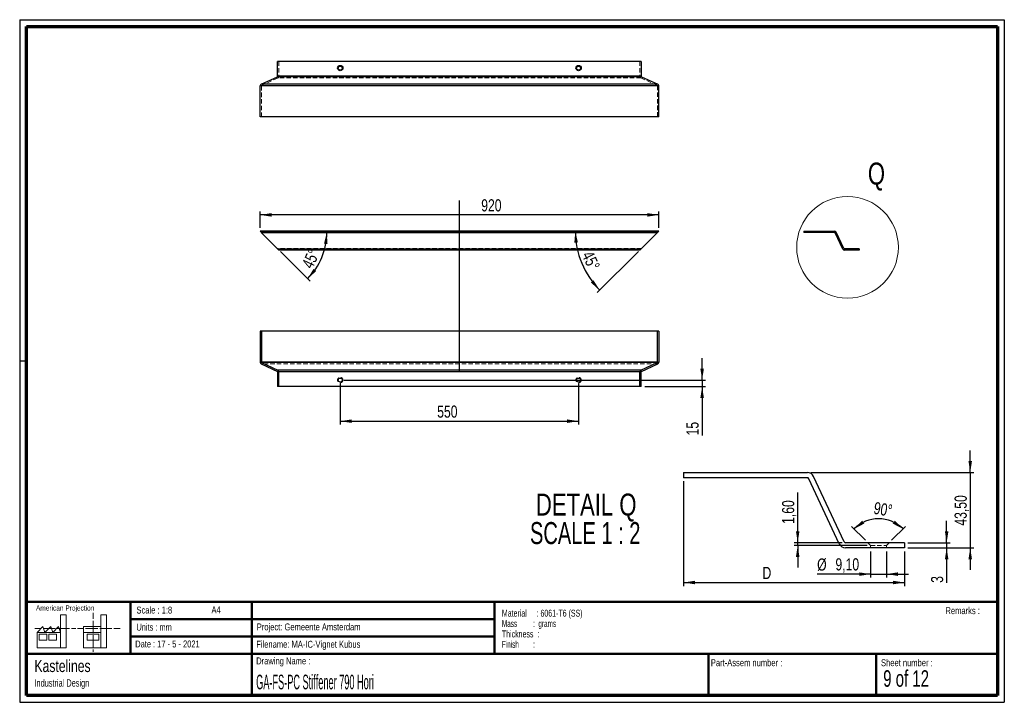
# Paper-space layout 'GA-FS-Stiffener 1810 Hori' of a CAD drawing. Header units: millimetres. Extents: x 7 to 291, y 7 to 204.
import ezdxf

# ---------------------------------------------------------------- set-up
doc = ezdxf.new("R2010")
doc.units = ezdxf.units.MM
doc.linetypes.add('HIDDEN', pattern=[1.905, 1.27, -0.635])
for name, color, linetype in [('BORDERS', 7, 'Continuous'), ('DRAWING', 7, 'Continuous'), ('LOGO', 7, 'Continuous'), ('TEXT_SHEET_FORMAT', 7, 'Continuous')]:
    doc.layers.add(name, color=color, linetype=linetype)
doc.styles.add('SLDTEXTSTYLE0', font='TXT', dxfattribs={"width": 0.7})
doc.styles.add('SLDTEXTSTYLE1', font='TXT', dxfattribs={"width": 0.75})
doc.styles.add('SLDTEXTSTYLE2', font='TXT', dxfattribs={"width": 0.675})
doc.styles.add('SLDTEXTSTYLE3', font='TXT', dxfattribs={"width": 0.678571})
doc.styles.add('SLDTEXTSTYLE5', font='TXT', dxfattribs={"width": 0.55})
doc.styles.add('SLDTEXTSTYLE6', font='TXT', dxfattribs={"width": 0.605})
doc.styles.add('SLDTEXTSTYLE7', font='TXT', dxfattribs={"width": 0.549})
doc.styles.add('SLDTEXTSTYLE8', font='TXT', dxfattribs={"width": 0.467045})
doc.styles.add('SLDTEXTSTYLE9', font='TXT', dxfattribs={"width": 0.681818})
doc.dimstyles.new('SLDDIMSTYLE11', dxfattribs={"dimtxt": 3.5, "dimasz": 3.302, "dimexe": 0, "dimexo": 0.0625, "dimgap": 0.875, "dimtad": 1, "dimdec": 4, "dimlfac": 8, "dimzin": 12, "dimdsep": 46, "dimtxsty": 'SLDTEXTSTYLE1', "dimsah": 1, "dimcen": 0.09, "dimazin": 3, "dimtfac": 1, "dimtofl": 0, "dimtmove": 0, "dimatfit": 3, "dimfxl": 1, "dimfrac": 2, "dimtolj": 1, "dimtzin": 12, "dimarcsym": 0})
doc.dimstyles.new('SLDDIMSTYLE12', dxfattribs={"dimtxt": 3.5, "dimasz": 3.302, "dimexe": 0, "dimexo": 0.0625, "dimgap": 0.875, "dimtad": 1, "dimlfac": 2, "dimrnd": 1e-09, "dimzin": 12, "dimdsep": 46, "dimtxsty": 'SLDTEXTSTYLE1', "dimsah": 1, "dimcen": 0.09, "dimadec": 0, "dimazin": 3, "dimtfac": 1, "dimtofl": 0, "dimtmove": 0, "dimatfit": 3, "dimfxl": 1, "dimfrac": 2, "dimtolj": 1, "dimtzin": 12, "dimarcsym": 0})
doc.dimstyles.new('SLDDIMSTYLE13', dxfattribs={"dimtxt": 3.5, "dimasz": 3.302, "dimexe": 0, "dimexo": 0.0625, "dimgap": 0.875, "dimtad": 1, "dimlfac": 2, "dimrnd": 1e-09, "dimzin": 12, "dimdsep": 46, "dimtxsty": 'SLDTEXTSTYLE1', "dimsah": 1, "dimcen": 0.09, "dimadec": 0, "dimazin": 3, "dimtfac": 1, "dimtmove": 0, "dimatfit": 0, "dimfxl": 1, "dimfrac": 2, "dimtolj": 1, "dimtzin": 12, "dimarcsym": 0})
doc.dimstyles.new('SLDDIMSTYLE14', dxfattribs={"dimtxt": 3.5, "dimasz": 3.302, "dimexe": 0, "dimexo": 0.0625, "dimgap": 0.875, "dimtad": 1, "dimdec": 4, "dimlfac": 2, "dimzin": 12, "dimdsep": 46, "dimtxsty": 'SLDTEXTSTYLE1', "dimsah": 1, "dimcen": 0.09, "dimazin": 3, "dimtfac": 1, "dimtofl": 0, "dimtmove": 0, "dimatfit": 3, "dimfxl": 1, "dimfrac": 2, "dimtolj": 1, "dimtzin": 12, "dimarcsym": 0})
doc.dimstyles.new('SLDDIMSTYLE3', dxfattribs={"dimtxt": 3.5, "dimasz": 3.302, "dimexe": 0, "dimexo": 0.0625, "dimgap": 0.875, "dimtad": 1, "dimlfac": 8, "dimrnd": 1e-09, "dimzin": 12, "dimdsep": 46, "dimtxsty": 'SLDTEXTSTYLE1', "dimsah": 1, "dimcen": 0.09, "dimadec": 0, "dimazin": 3, "dimtfac": 1, "dimtofl": 0, "dimtmove": 0, "dimatfit": 3, "dimfxl": 1, "dimfrac": 2, "dimtolj": 1, "dimtzin": 12, "dimarcsym": 0})
doc.dimstyles.new('SLDDIMSTYLE4', dxfattribs={"dimtxt": 3.5, "dimasz": 3.302, "dimexe": 0, "dimexo": 0.0625, "dimgap": 0.875, "dimtad": 1, "dimlfac": 8, "dimrnd": 1e-09, "dimzin": 12, "dimdsep": 46, "dimtxsty": 'SLDTEXTSTYLE1', "dimsah": 1, "dimcen": 0.09, "dimadec": 0, "dimazin": 3, "dimtfac": 1, "dimtmove": 0, "dimatfit": 0, "dimfxl": 1, "dimfrac": 2, "dimtolj": 1, "dimtzin": 12, "dimarcsym": 0})

# ---------------------------------------------------------------- blocks, each defined once
blk = doc.blocks.new('SW_NOTE_0_28')
at = {"layer": 'TEXT_SHEET_FORMAT', "color": 0, "char_height": 2, "attachment_point": 1}
for s, insert, style in [('Material     : 6061-T6 (SS)', (0, 2.58), 'SLDTEXTSTYLE6'), ('Mass         :  grams', (0, -0.42), 'SLDTEXTSTYLE5'), ('Thickness  :', (0, -3.42), 'SLDTEXTSTYLE6'), ('Finish        :', (0, -6.42), 'SLDTEXTSTYLE7')]:
    blk.add_mtext(s, dxfattribs=dict(at, insert=insert, style=style))
blk = doc.blocks.new('SW_NOTE_0_29')
at = {"layer": 'DRAWING', "color": 0, "attachment_point": 1, "style": 'SLDTEXTSTYLE1'}
for s, insert, char_height in [('Kastelines', (0, 4.51), 3.5), ('Industrial Design', (0, -1.09), 2.1167)]:
    blk.add_mtext(s, dxfattribs=dict(at, insert=insert, char_height=char_height))
blk = doc.blocks.new('_D_25')
at = {"layer": 'LOGO'}
blk.add_line((81.76, 136.9), (90.32, 128.34), dxfattribs=at)
blk.add_arc((76.28, 142.38), 18.86, 315, 0, dxfattribs=at)
for points in [[(95.14, 142.38), (94.34, 139.13), (95.36, 139.04)], [(89.61, 129.04), (92.13, 131.25), (91.35, 131.9)]]:
    blk.add_solid(points, dxfattribs=at)
at = {"layer": 'LOGO', "insert": (87.8, 133.13), "char_height": 3.5, "attachment_point": 1, "rotation": 65.0272, "style": 'SLDTEXTSTYLE1'}
blk.add_mtext('45°', dxfattribs=at)
blk = doc.blocks.new('_D_26')
at = {"layer": 'LOGO'}
blk.add_line((185.05, 136.9), (173.18, 125.02), dxfattribs=at)
blk.add_arc((190.91, 142.75), 24.07, 180, 225, dxfattribs=at)
for points in [[(166.83, 142.75), (166.55, 139.42), (167.57, 139.49)], [(173.88, 125.73), (172.1, 128.55), (171.33, 127.89)]]:
    blk.add_solid(points, dxfattribs=at)
at = {"layer": 'LOGO', "insert": (171.76, 137.4), "char_height": 3.5, "attachment_point": 1, "rotation": 295.8177, "style": 'SLDTEXTSTYLE1'}
blk.add_mtext('45°', dxfattribs=at)
blk = doc.blocks.new('_D_27')
at = {"layer": 'LOGO'}
for p, q in [((75.91, 143.75), (75.91, 148.45)), ((190.91, 143.75), (190.91, 148.45)), ((190.91, 147.45), (75.91, 147.45))]:
    blk.add_line(p, q, dxfattribs=at)
for points in [[(75.91, 147.45), (79.21, 146.94), (79.21, 147.96)], [(190.91, 147.45), (187.6, 147.96), (187.6, 146.94)]]:
    blk.add_solid(points, dxfattribs=at)
at = {"layer": 'LOGO', "insert": (139.69, 151.96), "char_height": 3.5, "attachment_point": 1, "style": 'SLDTEXTSTYLE1'}
blk.add_mtext('920', dxfattribs=at)
blk = doc.blocks.new('_D_28')
at = {"layer": 'LOGO', "color": 7}
for p, q in [((99.03, 98.79), (99.03, 86.92)), ((167.78, 98.79), (167.78, 86.92)), ((99.03, 87.92), (167.78, 87.92))]:
    blk.add_line(p, q, dxfattribs=at)
for points in [[(99.03, 87.92), (102.33, 87.41), (102.33, 88.42)], [(167.78, 87.92), (164.48, 88.42), (164.48, 87.41)]]:
    blk.add_solid(points, dxfattribs=at)
at = {"layer": 'LOGO', "color": 7, "insert": (126.99, 92.43), "char_height": 3.5, "attachment_point": 1, "style": 'SLDTEXTSTYLE1'}
blk.add_mtext('550', dxfattribs=at)
blk = doc.blocks.new('_D_29')
at = {"layer": 'LOGO', "color": 7}
for p, q in [((203.41, 99.79), (203.41, 106.14)), ((100.03, 99.79), (204.41, 99.79)), ((203.41, 99.79), (203.41, 97.92)), ((186.84, 97.92), (204.41, 97.92)), ((203.41, 97.92), (203.41, 83.81))]:
    blk.add_line(p, q, dxfattribs=at)
for points in [[(203.41, 99.79), (203.92, 103.09), (202.9, 103.09)], [(203.41, 97.92), (202.9, 94.61), (203.92, 94.61)]]:
    blk.add_solid(points, dxfattribs=at)
at = {"layer": 'LOGO', "color": 7, "insert": (198.9, 83.81), "char_height": 3.5, "attachment_point": 1, "rotation": 90, "style": 'SLDTEXTSTYLE1'}
blk.add_mtext('15', dxfattribs=at)
blk = doc.blocks.new('_D_30')
at = {"layer": 'LOGO', "color": 7}
for p, q in [((198.04, 70.6), (198.04, 40.35)), ((261.79, 50.35), (261.79, 40.35)), ((198.04, 41.35), (261.79, 41.35))]:
    blk.add_line(p, q, dxfattribs=at)
for points in [[(198.04, 41.35), (201.34, 40.85), (201.34, 41.86)], [(261.79, 41.35), (258.48, 41.86), (258.48, 40.85)]]:
    blk.add_solid(points, dxfattribs=at)
at = {"layer": 'LOGO', "color": 7, "insert": (220.82, 45.87), "char_height": 3.5, "attachment_point": 1, "style": 'SLDTEXTSTYLE1'}
blk.add_mtext('D', dxfattribs=at)
blk = doc.blocks.new('_D_31')
at = {"layer": 'LOGO', "color": 7}
for p, q in [((280.74, 73.1), (280.74, 79.45)), ((234.76, 73.1), (281.74, 73.1)), ((280.74, 73.1), (280.74, 51.35)), ((262.79, 51.35), (281.74, 51.35)), ((280.74, 51.35), (280.74, 45))]:
    blk.add_line(p, q, dxfattribs=at)
for points in [[(280.74, 73.1), (281.25, 76.41), (280.23, 76.41)], [(280.74, 51.35), (280.23, 48.05), (281.25, 48.05)]]:
    blk.add_solid(points, dxfattribs=at)
at = {"layer": 'LOGO', "color": 7, "insert": (276.23, 57.77), "char_height": 3.5, "attachment_point": 1, "rotation": 90, "style": 'SLDTEXTSTYLE1'}
blk.add_mtext('43,50', dxfattribs=at)
blk = doc.blocks.new('_D_32')
at = {"layer": 'LOGO', "color": 7}
for p, q in [((273.94, 52.85), (273.94, 59.2)), ((262.79, 52.85), (274.94, 52.85)), ((262.79, 51.35), (274.94, 51.35)), ((273.94, 52.85), (273.94, 51.35)), ((273.94, 51.35), (273.94, 41.26))]:
    blk.add_line(p, q, dxfattribs=at)
for points in [[(273.94, 52.85), (274.45, 56.16), (273.43, 56.16)], [(273.94, 51.35), (273.43, 48.05), (274.45, 48.05)]]:
    blk.add_solid(points, dxfattribs=at)
at = {"layer": 'LOGO', "color": 7, "insert": (269.43, 41.26), "char_height": 3.5, "attachment_point": 1, "rotation": 90, "style": 'SLDTEXTSTYLE1'}
blk.add_mtext('3', dxfattribs=at)
blk = doc.blocks.new('_D_33')
at = {"layer": 'LOGO', "color": 7}
for p, q in [((252.01, 50.35), (252.01, 42.78)), ((256.56, 50.35), (256.56, 42.78)), ((252.01, 43.78), (236.58, 43.78)), ((252.01, 43.78), (256.56, 43.78)), ((256.56, 43.78), (262.91, 43.78))]:
    blk.add_line(p, q, dxfattribs=at)
for points in [[(252.01, 43.78), (248.71, 44.29), (248.71, 43.27)], [(256.56, 43.78), (259.86, 43.27), (259.86, 44.29)]]:
    blk.add_solid(points, dxfattribs=at)
at = {"layer": 'LOGO', "color": 7, "char_height": 3.5, "attachment_point": 1, "style": 'SLDTEXTSTYLE1'}
for s, insert in [('%%c', (236.58, 48.29)), ('9,10', (241.86, 48.35))]:
    blk.add_mtext(s, dxfattribs=dict(at, insert=insert))
blk = doc.blocks.new('_D_34')
at = {"layer": 'LOGO', "color": 7}
for p, q in [((230.98, 52.85), (230.98, 67.32)), ((243.8, 52.85), (229.98, 52.85)), ((251.01, 52.05), (229.98, 52.05)), ((230.98, 52.05), (230.98, 52.85)), ((230.98, 52.05), (230.98, 45.7))]:
    blk.add_line(p, q, dxfattribs=at)
for points in [[(230.98, 52.85), (231.48, 56.16), (230.47, 56.16)], [(230.98, 52.05), (230.47, 48.75), (231.48, 48.75)]]:
    blk.add_solid(points, dxfattribs=at)
at = {"layer": 'LOGO', "color": 7, "insert": (226.47, 58.27), "char_height": 3.5, "attachment_point": 1, "rotation": 90, "style": 'SLDTEXTSTYLE1'}
blk.add_mtext('1,60', dxfattribs=at)
blk = doc.blocks.new('_D_35')
at = {"layer": 'LOGO', "color": 7}
for p, q in [((250.5, 53.56), (246.51, 57.55)), ((258.07, 53.56), (262.06, 57.55))]:
    blk.add_line(p, q, dxfattribs=at)
blk.add_arc((254.29, 49.78), 9.99, 45, 135, dxfattribs=at)
for points in [[(247.22, 56.84), (250.19, 58.37), (249.6, 59.19)], [(261.35, 56.84), (258.97, 59.19), (258.38, 58.37)]]:
    blk.add_solid(points, dxfattribs=at)
at = {"layer": 'LOGO', "color": 7, "insert": (253.28, 64.67), "char_height": 3.5, "attachment_point": 1, "rotation": 350.2153, "style": 'SLDTEXTSTYLE1'}
blk.add_mtext('90°', dxfattribs=at)
blk = doc.blocks.new('SW_NOTE_0_30')
at = {"layer": 'LOGO', "color": 0, "char_height": 6.35, "attachment_point": 2}
for s, insert, style in [('DETAIL Q', (17.86, 8.19), 'SLDTEXTSTYLE1'), ('SCALE 1 : 2', (17.57, -0.03), 'SLDTEXTSTYLE9')]:
    blk.add_mtext(s, dxfattribs=dict(at, insert=insert, style=style))

psp = doc.layouts.new('GA-FS-Stiffener 1810 Hori')

# ---------------------------------------------------------------- linework, layer by layer
at = {"color": 7, "linetype": 'Continuous', "lineweight": 25}
for p, q in [((185.842877, 191.69302), (80.967877, 191.69302)), ((80.967877, 187.445836), (80.967877, 191.69302)), ((185.842877, 191.69302), (185.842877, 187.445836)), ((185.842877, 187.445836), (80.967877, 187.445836)), ((190.905377, 184.686985), (75.905377, 184.686985)), ((75.905377, 175.75552), (75.905377, 184.686985)), ((76.194068, 185.140139), (80.895704, 187.332548)), ((190.616686, 185.140139), (76.194068, 185.140139)), ((185.91505, 187.332548), (80.895704, 187.332548)), ((185.91505, 187.332548), (190.616686, 185.140139)), ((190.905377, 175.75552), (190.905377, 184.686985)), ((190.905377, 175.75552), (75.905377, 175.75552)), ((190.905377, 142.752655), (75.905377, 142.752655)), ((76.280377, 142.377655), (75.905377, 142.752655)), ((190.530377, 142.377655), (76.280377, 142.377655)), ((76.280377, 142.377655), (76.35255, 142.305483)), ((190.458204, 142.305483), (76.35255, 142.305483)), ((76.35255, 142.305483), (81.054186, 137.603846)), ((185.756568, 137.603846), (190.458204, 142.305483)), ((190.458204, 142.305483), (190.530377, 142.377655)), ((190.905377, 142.752655), (190.530377, 142.377655)), ((232.725725, 142.752655), (232.725725, 142.377655)), ((232.725725, 142.752655), (241.65719, 142.752655)), ((241.65719, 142.377655), (232.725725, 142.377655)), ((243.962887, 137.603846), (241.770478, 142.305483)), ((244.302753, 137.762328), (242.110344, 142.463964)), ((185.756568, 137.603846), (81.054186, 137.603846)), ((81.054186, 137.603846), (81.342877, 137.315155)), ((185.467877, 137.315155), (81.342877, 137.315155)), ((185.467877, 137.315155), (185.756568, 137.603846)), ((248.663225, 137.690155), (244.416041, 137.690155)), ((248.663225, 137.315155), (244.416041, 137.315155)), ((248.663225, 137.690155), (248.663225, 137.315155)), ((75.905377, 113.853975), (75.905377, 104.92251)), ((76.280377, 113.853975), (75.905377, 113.853975)), ((76.280377, 113.853975), (76.280377, 104.92251)), ((190.530377, 113.853975), (76.280377, 113.853975)), ((190.530377, 104.92251), (190.530377, 113.853975)), ((190.905377, 113.853975), (190.530377, 113.853975)), ((190.905377, 113.853975), (190.905377, 104.92251)), ((76.194068, 104.469356), (80.895704, 102.276947)), ((190.530377, 104.92251), (76.280377, 104.92251)), ((76.35255, 104.809222), (81.054186, 102.616813)), ((190.458204, 104.809222), (76.35255, 104.809222)), ((185.756568, 102.616813), (81.054186, 102.616813)), ((185.756568, 102.616813), (190.458204, 104.809222)), ((185.91505, 102.276947), (190.616686, 104.469356)), ((80.967877, 102.163659), (80.967877, 97.916475)), ((81.342877, 97.916475), (81.342877, 102.163659)), ((185.467877, 102.163659), (81.342877, 102.163659)), ((185.467877, 97.916475), (185.467877, 102.163659)), ((185.842877, 97.916475), (185.842877, 102.163659)), ((81.342877, 97.916475), (80.967877, 97.916475)), ((185.467877, 97.916475), (81.342877, 97.916475)), ((185.842877, 97.916475), (185.467877, 97.916475)), ((198.036017, 73.104429), (198.036017, 71.60443)), ((198.036017, 73.104429), (233.761877, 73.104429)), ((233.761877, 71.60443), (198.036017, 71.60443)), ((242.984667, 52.509193), (234.21503, 71.315738)), ((244.344128, 53.14312), (235.574493, 71.949665)), ((261.786019, 52.854429), (244.797284, 52.854429)), ((261.786019, 51.35443), (244.797284, 51.35443)), ((261.786019, 52.854429), (261.786019, 51.35443))]:
    psp.add_line(p, q, dxfattribs=at)
at = {"color": 7, "linetype": 'HIDDEN', "lineweight": 18}
for p, q in [((81.342877, 191.69302), (81.342877, 187.445836)), ((185.467877, 191.69302), (185.467877, 187.445836)), ((76.280377, 175.75552), (76.280377, 184.686985)), ((76.35255, 184.800273), (81.054186, 186.992682)), ((190.458204, 184.800273), (76.35255, 184.800273)), ((185.756568, 186.992682), (81.054186, 186.992682)), ((185.756568, 186.992682), (190.458204, 184.800273)), ((190.530377, 184.686985), (190.530377, 175.75552)), ((190.616686, 142.463964), (76.194068, 142.463964)), ((185.91505, 137.762328), (80.895704, 137.762328)), ((185.842877, 137.690155), (80.967877, 137.690155)), ((98.261627, 137.690155), (98.461627, 137.490155)), ((98.461627, 137.490155), (99.030377, 137.490155)), ((98.461627, 137.490155), (98.461627, 137.315155)), ((99.030377, 137.490155), (99.599127, 137.490155)), ((99.599127, 137.490155), (99.799127, 137.690155)), ((99.599127, 137.315155), (99.599127, 137.490155)), ((167.011627, 137.690155), (167.211627, 137.490155)), ((167.211627, 137.490155), (167.780377, 137.490155)), ((167.211627, 137.490155), (167.211627, 137.315155)), ((167.780377, 137.490155), (168.349127, 137.490155)), ((168.349127, 137.490155), (168.549127, 137.690155)), ((168.349127, 137.315155), (168.349127, 137.490155)), ((246.019475, 137.690155), (246.219475, 137.490155)), ((246.219475, 137.490155), (247.356975, 137.490155)), ((246.219475, 137.490155), (246.219475, 137.315155)), ((247.356975, 137.490155), (247.556975, 137.690155)), ((247.356975, 137.315155), (247.356975, 137.490155)), ((76.280377, 104.92251), (75.905377, 104.92251)), ((190.616686, 104.469356), (76.194068, 104.469356)), ((185.91505, 102.276947), (80.895704, 102.276947)), ((190.905377, 104.92251), (190.530377, 104.92251)), ((81.342877, 102.163659), (80.967877, 102.163659)), ((185.842877, 102.163659), (185.467877, 102.163659)), ((251.211019, 52.854429), (252.011018, 52.054429)), ((252.011018, 52.054429), (256.561017, 52.054429)), ((252.011018, 52.054429), (252.011018, 51.35443)), ((256.561017, 52.054429), (257.361019, 52.854429)), ((256.561017, 51.35443), (256.561017, 52.054429))]:
    psp.add_line(p, q, dxfattribs=at)
at = {"color": 7, "linetype": 'Continuous', "lineweight": 25}
for centre, radius in [((99.030377, 189.81802), 0.76875), ((99.030377, 189.81802), 0.56875), ((167.780377, 189.81802), 0.76875), ((167.780377, 189.81802), 0.56875), ((99.030377, 99.791475), 0.56875), ((167.780377, 99.791475), 0.56875)]:
    psp.add_circle(centre, radius, dxfattribs=at)
at = {"color": 7, "linetype": 'Continuous', "lineweight": 18}
psp.add_circle((245.3461, 138.094978), 14.659057, dxfattribs=at)
at = {"color": 7, "linetype": 'HIDDEN', "lineweight": 18}
for centre in [(99.030377, 99.791475), (167.780377, 99.791475)]:
    psp.add_circle(centre, 0.76875, dxfattribs=at)
at = {"color": 7, "linetype": 'Continuous', "lineweight": 25}
for centre, radius, start, end in [((80.842877, 187.445836), 0.125, 295, 0), ((185.967877, 187.445836), 0.125, 180, 245), ((76.405377, 184.686985), 0.5, 115, 180), ((190.405377, 184.686985), 0.5, 0, 65), ((241.65719, 142.252655), 0.5, 25, 90), ((241.65719, 142.252655), 0.125, 25, 90), ((244.416041, 137.815155), 0.5, 205, 270), ((244.416041, 137.815155), 0.125, 205, 270), ((76.405377, 104.92251), 0.5, 180, 245), ((76.405377, 104.92251), 0.125, 180, 245), ((80.842877, 102.163659), 0.125, 0, 65), ((80.842877, 102.163659), 0.5, 0, 65), ((185.967877, 102.163659), 0.5, 115, 180), ((185.967877, 102.163659), 0.125, 115, 180), ((190.405377, 104.92251), 0.125, 295, 0), ((190.405377, 104.92251), 0.5, 295, 0), ((233.761878, 71.104431), 1.999999, 24.99996905, 90.00004692), ((233.761877, 71.104431), 0.499999, 24.99983698, 90.00004187), ((244.797281, 53.354426), 1.999997, 204.99993626, 270.00007971), ((244.797285, 53.354433), 0.500004, 205.00019754, 269.99989475)]:
    psp.add_arc(centre, radius, start, end, dxfattribs=at)
at = {"color": 7, "linetype": 'HIDDEN', "lineweight": 18}
for centre, radius, start, end in [((80.842877, 187.445836), 0.5, 295, 0), ((185.967877, 187.445836), 0.5, 180, 245), ((76.405377, 184.686985), 0.125, 115, 180), ((190.405377, 184.686985), 0.125, 0, 65)]:
    psp.add_arc(centre, radius, start, end, dxfattribs=at)
at = {"layer": 'BORDERS', "lineweight": 70}
for p, q in [((8.569641, 8.783909), (8.569641, 201.783909)), ((8.569641, 201.783909), (288.569641, 201.783909)), ((288.569641, 201.783909), (288.569641, 8.783909)), ((288.569641, 8.783909), (8.569641, 8.783909))]:
    psp.add_line(p, q, dxfattribs=at)
at = {"layer": 'BORDERS', "lineweight": 50}
for p, q in [((8.569641, 35.783909), (288.569641, 35.783909)), ((38.569641, 35.783909), (38.569641, 20.783909)), ((73.569641, 35.783909), (73.569641, 8.783909)), ((143.569641, 35.783909), (143.569641, 20.783909)), ((38.569641, 30.783909), (143.569641, 30.783909)), ((38.569641, 25.783909), (143.569641, 25.783909)), ((8.569641, 20.783909), (288.569641, 20.783909)), ((205.222477, 8.783909), (205.222477, 20.783909)), ((253.650911, 8.783909), (253.650911, 20.783909))]:
    psp.add_line(p, q, dxfattribs=at)
at = {"layer": 'LOGO', "color": 7}
psp.add_line((133.405377, 102.031761), (133.405377, 151.643119), dxfattribs=at)
at = {"layer": 'TEXT_SHEET_FORMAT'}
for p, q in [((6.569641, 203.783909), (290.569641, 203.783909)), ((6.569641, 203.783909), (6.569641, 6.783909)), ((290.569641, 203.783909), (290.569641, 6.783909)), ((6.569641, 105.283909), (8.621537, 105.283909)), ((6.569641, 6.783909), (290.569641, 6.783909))]:
    psp.add_line(p, q, dxfattribs=at)
at = {"layer": 'TEXT_SHEET_FORMAT', "color": 7, "linetype": 'Continuous', "lineweight": 18}
for p, q in [((18.320827, 26.971098), (18.320827, 32.036143)), ((18.320827, 32.036143), (20.002717, 32.036143)), ((20.002717, 32.036143), (20.002717, 22.470411)), ((27.732829, 32.596011), (27.732829, 30.83891)), ((31.654195, 32.031732), (29.972304, 32.031732)), ((29.972304, 32.031732), (29.972304, 22.466)), ((31.654195, 26.966766), (31.654195, 32.031732)), ((11.593265, 26.971098), (13.275156, 28.659446)), ((13.275156, 28.659446), (13.837466, 26.971098)), ((13.837466, 26.971098), (15.519356, 28.659446)), ((15.519356, 28.659446), (16.081352, 26.971098)), ((16.081352, 26.971098), (17.763242, 28.659446)), ((17.763242, 28.659446), (18.320827, 26.971098)), ((24.926633, 28.655036), (24.926633, 26.966766)), ((24.926633, 28.655036), (29.972304, 28.655036)), ((27.732829, 30.251635), (27.732829, 28.489887)), ((27.732829, 28.489887), (27.732829, 26.728218)), ((10.980867, 28.099735), (12.735999, 28.099735)), ((18.320827, 26.971098), (11.593265, 26.971098)), ((11.593265, 26.971098), (11.593265, 22.470411)), ((12.155576, 26.411465), (14.399461, 26.411465)), ((12.155576, 24.723117), (12.155576, 26.411465)), ((13.320991, 28.099735), (15.075966, 28.099735)), ((14.399461, 26.411465), (14.399461, 24.723117)), ((14.957046, 26.411465), (17.201247, 26.411465)), ((14.957046, 24.723117), (14.957046, 26.411465)), ((15.075966, 28.099735), (16.830941, 28.099735)), ((17.201247, 26.411465), (17.201247, 24.723117)), ((17.415933, 28.099735), (19.171065, 28.099735)), ((18.320827, 26.971098), (18.320827, 22.470411)), ((19.171065, 28.099735), (20.92604, 28.099735)), ((21.511032, 28.099735), (22.808913, 28.099735)), ((23.244743, 28.095324), (24.995229, 28.095324)), ((24.926633, 26.966766), (29.972304, 26.966766)), ((24.926633, 26.966766), (24.926633, 22.466)), ((25.580221, 28.095324), (27.335195, 28.095324)), ((26.050939, 26.407055), (29.41472, 26.407055)), ((26.050939, 24.718707), (26.050939, 26.407055)), ((27.335195, 28.095324), (29.090249, 28.095324)), ((27.732829, 26.140863), (27.732829, 24.379273)), ((29.41472, 26.407055), (29.41472, 24.718707)), ((29.675241, 28.095324), (31.430295, 28.095324)), ((31.430295, 28.095324), (33.18527, 28.095324)), ((31.654195, 26.966766), (31.654195, 22.466)), ((33.770261, 28.095324), (35.525236, 28.095324)), ((14.399461, 24.723117), (12.155576, 24.723117)), ((17.201247, 24.723117), (14.957046, 24.723117)), ((29.41472, 24.718707), (26.050939, 24.718707)), ((27.732829, 24.379273), (27.732829, 22.617525)), ((11.593265, 22.470411), (18.320827, 22.470411)), ((18.320827, 22.470411), (20.002717, 22.470411)), ((24.926633, 22.466), (31.654195, 22.466)), ((27.732829, 22.030171), (27.732829, 21.34201))]:
    psp.add_line(p, q, dxfattribs=at)

# ---------------------------------------------------------------- block references
at = {"layer": 'DRAWING'}
psp.add_blockref('SW_NOTE_0_29', (10.826503, 14.510992), dxfattribs=at)
at = {"layer": 'LOGO'}
psp.add_blockref('SW_NOTE_0_30', (152.113109, 58.830019), dxfattribs=at)
at = {"layer": 'TEXT_SHEET_FORMAT', "color": 218}
psp.add_blockref('SW_NOTE_0_28', (145.652628, 30.930942), dxfattribs=at)

# ---------------------------------------------------------------- texts
at = {"color": 7, "linetype": 'Continuous', "lineweight": 18, "insert": (251.215604, 162.538631), "char_height": 6.35, "attachment_point": 1, "style": 'SLDTEXTSTYLE1'}
psp.add_mtext('Q', dxfattribs=at)
at = {"layer": 'TEXT_SHEET_FORMAT', "attachment_point": 1}
for s, insert, char_height, style in [('American Projection', (11.277178, 34.755658), 1.5, 'SLDTEXTSTYLE1'), ('Scale : 1:8', (40.245387, 34.408225), 2, 'SLDTEXTSTYLE1'), ('A4', (61.890556, 34.486219), 2, 'SLDTEXTSTYLE1'), ('Remarks :', (273.595551, 34.235841), 2, 'SLDTEXTSTYLE1'), ('Units : mm', (40.239331, 29.476127), 2, 'SLDTEXTSTYLE0'), ('Project: Gemeente Amsterdam', (74.95639, 29.538044), 2, 'SLDTEXTSTYLE1'), ('Date : 17 - 5 - 2021', (39.886543, 24.621763), 2, 'SLDTEXTSTYLE2'), ('Filename: MA-IC-Vignet Kubus', (74.797688, 24.531301), 2, 'SLDTEXTSTYLE1'), ('Drawing Name :', (74.780305, 19.736533), 2, 'SLDTEXTSTYLE1'), ('Part-Assem number :', (205.926583, 19.21038), 2, 'SLDTEXTSTYLE1'), ('Sheet number :', (255.011235, 19.21038), 2, 'SLDTEXTSTYLE1'), ('9 of 12', (255.634284, 16.03963), 4.7625, 'SLDTEXTSTYLE3')]:
    psp.add_mtext(s, dxfattribs=dict(at, insert=insert, char_height=char_height, style=style))
at = {"layer": 'TEXT_SHEET_FORMAT', "color": 218, "insert": (74.780305, 14.761674), "char_height": 4.23333333, "attachment_point": 1, "style": 'SLDTEXTSTYLE8'}
psp.add_mtext('GA-FS-PC Stiffener 790 Hori', dxfattribs=at)

# ---------------------------------------------------------------- dimensions: what is measured, and where the dimension line sits
at = {"layer": 'LOGO'}
dim = psp.add_linear_dim(base=(75.905377, 147.447719), p1=(190.905377, 142.752655), p2=(75.905377, 142.752655), dimstyle='SLDDIMSTYLE3', dxfattribs=at)
dim.commit()
dim.dimension.update_dxf_attribs({"geometry": '_D_27', "text_midpoint": (143.566818, 147.447719), "dimtype": 160})
for base, line1, line2, picture, middle in [((168.665882, 133.540755), ((190.905377, 142.752655), (75.905377, 142.752655)), ((185.756568, 137.603846), (190.458204, 142.305483)), '_D_26', (169.236276, 132.269129)), ((93.701546, 135.161571), ((76.35255, 142.305483), (81.054186, 137.603846)), ((190.530377, 142.377655), (76.280377, 142.377655)), '_D_25', (93.373988, 134.416658))]:
    dim = psp.add_angular_dim_2l(base=base, line1=line1, line2=line2, dimstyle='SLDDIMSTYLE11', dxfattribs=at)
    dim.commit()
    dim.dimension.update_dxf_attribs({"geometry": picture, "text_midpoint": middle, "dimtype": 162})
at = {"layer": 'LOGO', "color": 7}
for base, p1, p2, dimstyle, picture, middle in [((203.41251, 97.916475), (99.030377, 99.791475), (185.842877, 97.916475), 'SLDDIMSTYLE4', '_D_29', (203.41251, 86.397744)), ((280.737349, 51.354429), (233.761877, 73.104429), (261.786018, 51.354429), 'SLDDIMSTYLE13', '_D_31', (280.737349, 63.587218)), ((230.976831, 52.854429), (252.011018, 52.054429), (244.797283, 52.854429), 'SLDDIMSTYLE13', '_D_34', (230.976831, 62.795229)), ((273.937558, 51.354429), (261.786018, 52.854429), (261.786018, 51.354429), 'SLDDIMSTYLE13', '_D_32', (273.937558, 42.551488))]:
    dim = psp.add_linear_dim(base=base, p1=p1, p2=p2, angle=90, dimstyle=dimstyle, dxfattribs=at)
    dim.commit()
    dim.dimension.update_dxf_attribs({"geometry": picture, "text_midpoint": middle, "dimtype": 160})
dim = psp.add_linear_dim(base=(167.780377, 87.916475), p1=(99.030377, 99.791475), p2=(167.780377, 99.791475), dimstyle='SLDDIMSTYLE3', dxfattribs=at)
dim.commit()
dim.dimension.update_dxf_attribs({"geometry": '_D_28', "text_midpoint": (130.871156, 87.916475), "dimtype": 160})
for base, p1, p2, text, dimstyle, picture, middle in [((261.786018, 41.354429), (198.036018, 71.604429), (261.786018, 51.354429), 'D', 'SLDDIMSTYLE12', '_D_30', (222.550961, 41.354429)), ((256.561018, 43.780146), (252.011018, 51.354429), (256.561018, 51.354429), '%%c<>', 'SLDDIMSTYLE13', '_D_33', (243.74894, 43.780146))]:
    dim = psp.add_linear_dim(base=base, p1=p1, p2=p2, text=text, dimstyle=dimstyle, dxfattribs=at)
    dim.commit()
    dim.dimension.update_dxf_attribs({"geometry": picture, "text_midpoint": middle, "dimtype": 160})
dim = psp.add_angular_dim_2l(base=(254.286018, 59.770788), line1=((256.561018, 52.054429), (257.361018, 52.854429)), line2=((251.211018, 52.854429), (252.011018, 52.054429)), dimstyle='SLDDIMSTYLE14', dxfattribs=at)
dim.commit()
dim.dimension.update_dxf_attribs({"geometry": '_D_35', "text_midpoint": (255.984018, 59.625446), "dimtype": 162})

doc.saveas('drawing.dxf')
